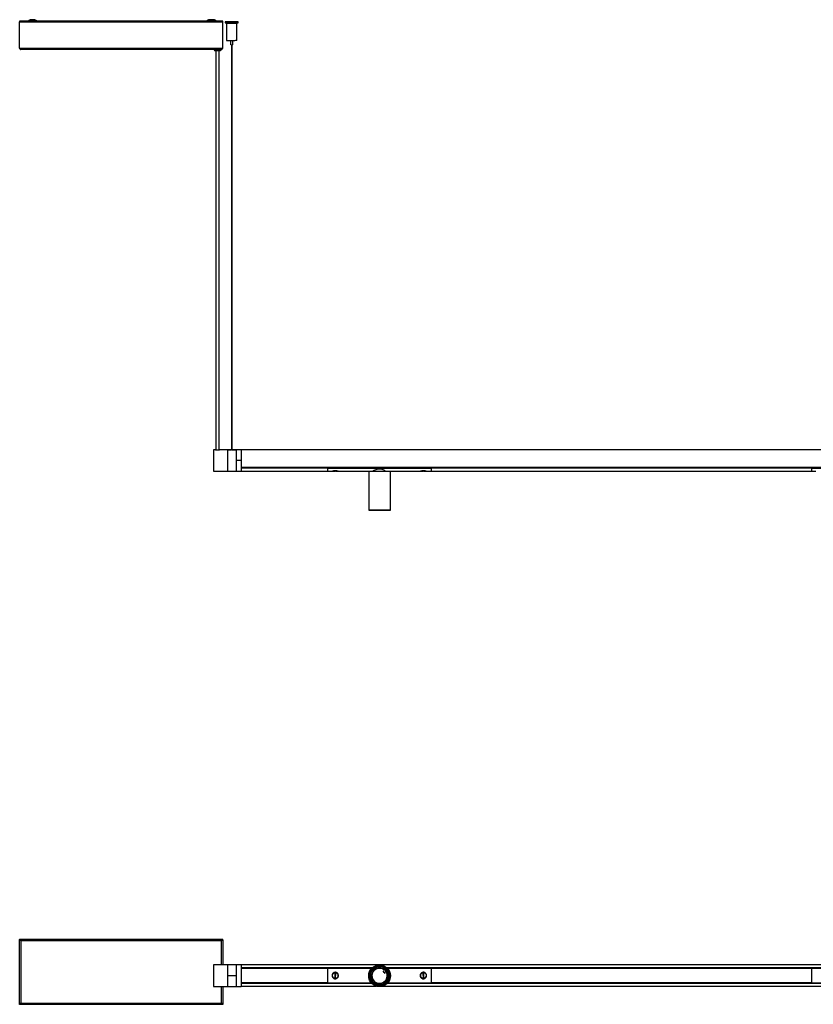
# Model space of a CAD drawing. Header units: millimetres. Extents: x 1040 to 3826, y 1201 to 2916.
# Tile 1 of 5: x 1040 to 1958, y 1201 to 2340. Entities that reach past the tile are written whole.
import ezdxf

# ---------------------------------------------------------------- set-up
doc = ezdxf.new("R2010")
doc.units = ezdxf.units.MM
doc.header["$PDSIZE"] = -1

msp = doc.modelspace()

# ---------------------------------------------------------------- linework, layer by layer
at = {"color": 7, "linetype": 'Continuous', "lineweight": 25}
for p, q in [((1040.6, 2337.8), (1039.8, 2337.8)), ((1039.8, 2337.8), (1039.8, 2337.2)), ((1039.8, 2337.8), (1039.8, 2337.8)), ((1049.4, 2337.8), (1039.8, 2337.8)), ((1049.4, 2337.8), (1039.8, 2337.8)), ((1039.8, 2337.8), (1039.8, 2337.8)), ((1039.8, 2306.6), (1039.8, 2337.2)), ((1039.8, 2337.2), (1274.8, 2337.2)), ((1039.8, 2337.2), (1274.8, 2337.2)), ((1039.8, 2337.2), (1039.8, 2337.2)), ((1040.6, 2337.2), (1039.8, 2337.2)), ((1039.8, 2337.2), (1039.8, 2337.2)), ((1040.6, 2337.8), (1040.6, 2337.2)), ((1040.6, 2337.2), (1040.6, 2337.2)), ((1042.8, 2337.2), (1042.8, 2337.6)), ((1044.8, 2337.6), (1042.8, 2337.6)), ((1044.8, 2337.6), (1049.1, 2337.6)), ((1048, 2337.3), (1048, 2337.3)), ((1256.1, 2337.8), (1060.3, 2337.8)), ((1256.1, 2337.8), (1060.3, 2337.8)), ((1060.6, 2337.6), (1108.3, 2337.6)), ((1108.3, 2337.6), (1108.3, 2337.6)), ((1108.3, 2337.6), (1108.8, 2337.6)), ((1108.8, 2337.6), (1108.8, 2337.6)), ((1128.8, 2337.6), (1108.8, 2337.6)), ((1128.8, 2337.6), (1128.8, 2337.6)), ((1128.8, 2337.6), (1129.3, 2337.6)), ((1129.3, 2337.6), (1129.3, 2337.6)), ((1129.3, 2337.6), (1255.6, 2337.6)), ((1255, 2337.5), (1255, 2337.5)), ((1255.1, 2337.5), (1255, 2337.5)), ((1274.8, 2337.8), (1267.6, 2337.8)), ((1274.8, 2337.8), (1267.6, 2337.8)), ((1268.1, 2337.6), (1269.8, 2337.6)), ((1268.6, 2337.5), (1268.6, 2337.5)), ((1271.8, 2337.6), (1269.8, 2337.6)), ((1271.8, 2337.6), (1271.8, 2337.2)), ((1274, 2337.8), (1274.8, 2337.8)), ((1274, 2337.2), (1274, 2337.8)), ((1274, 2337.2), (1274, 2337.2)), ((1274, 2337.2), (1274.8, 2337.2)), ((1274.8, 2337.2), (1274.8, 2337.8)), ((1274.8, 2337.8), (1274.8, 2337.8)), ((1274.8, 2337.8), (1274.8, 2337.8)), ((1274.8, 2306.6), (1274.8, 2337.2)), ((1274.8, 2337.2), (1274.8, 2337.2)), ((1274.8, 2337.2), (1274.8, 2337.2)), ((1277.8, 2337.3), (1277.8, 2335.8)), ((1279.3, 2335.7), (1279.3, 2315.7)), ((1281, 2335.7), (1281, 2335)), ((1284.8, 2337.3), (1284.8, 2337.3)), ((1285.8, 2337.3), (1285.8, 2337.3)), ((1289.6, 2335.7), (1289.6, 2335.7)), ((1291.3, 2315.7), (1291.3, 2335.7)), ((1292.8, 2335.8), (1292.8, 2337.3)), ((1284, 2315.6), (1284, 2310.7)), ((1286.5, 2310.7), (1286.5, 2315.6)), ((1039.8, 2306.6), (1274.8, 2306.6)), ((1273.4, 2305.2), (1041.2, 2305.2)), ((1264.8, 2305.2), (1264.8, 2305)), ((1266.8, 2304), (1266.8, 1842.3)), ((1270.8, 1842.3), (1270.8, 2304)), ((1272.8, 2305), (1272.8, 2305.2)), ((1284.8, 2310.7), (1284.8, 1842.3)), ((1285.8, 1842.3), (1285.8, 2310.7)), ((1266.6, 1842.3), (1264.3, 1842.3)), ((1264.3, 1842.3), (1264.3, 1817.3)), ((1280.2, 1842.3), (1271.1, 1842.3)), ((1281, 1842.3), (1280.2, 1842.3)), ((1280.2, 1842.3), (1280.2, 1817.3)), ((1280.2, 1842.3), (1280.2, 1817.3)), ((1280.2, 1842.3), (1280.9, 1842.3)), ((1280.2, 1842.3), (1280.2, 1842.3)), ((1280.9, 1842.3), (1280.9, 1842.3)), ((1280.9, 1842.3), (1280.9, 1842.3)), ((1288.8, 1842.3), (1281.6, 1842.3)), ((1281.6, 1842.3), (1284.8, 1842.3)), ((1281.6, 1842.3), (1281.7, 1842.3)), ((1285.8, 1842.3), (1288.8, 1842.3)), ((1288.7, 1842.3), (1288.8, 1842.3)), ((1290.2, 1842.3), (1289.4, 1842.3)), ((1289.5, 1842.3), (1289.5, 1842.3)), ((1289.5, 1842.3), (1290.2, 1842.3)), ((1289.5, 1842.3), (1289.5, 1842.3)), ((1296, 1842.3), (1290.2, 1842.3)), ((1290.2, 1842.3), (1290.2, 1817.3)), ((1290.2, 1842.3), (1290.2, 1842.3)), ((1290.2, 1842.3), (1290.2, 1829.8)), ((1296, 1842.3), (1296, 1829.8)), ((3296, 1842.1), (1296, 1842.1)), ((1296, 1829.8), (1290.2, 1829.8)), ((1290.2, 1829.8), (1290.2, 1817.3)), ((1296, 1829.8), (1296, 1817.3)), ((1264.3, 1817.3), (1280.2, 1817.3)), ((1280.2, 1817.3), (1290.2, 1817.3)), ((1290.2, 1817.3), (1296, 1817.3)), ((1296, 1821.6), (3296, 1821.6)), ((3296, 1821.6), (1296, 1821.6)), ((1296, 1821.3), (1396, 1821.3)), ((1396, 1821), (1296, 1821)), ((1296, 1817.6), (1396, 1817.6)), ((1396, 1821.6), (1396, 1821.5)), ((1396, 1820.8), (1396, 1821.5)), ((1396, 1821.5), (1516, 1821.5)), ((1396, 1821.5), (1397.5, 1821.5)), ((1396, 1820.8), (1516, 1820.8)), ((1396, 1820.8), (1396, 1817.3)), ((1396, 1817.3), (1401.3, 1817.3)), ((1397.5, 1821.6), (1397.5, 1821.5)), ((1399, 1821.6), (1399, 1821.5)), ((1401.6, 1821.6), (1401.6, 1821.5)), ((1401.8, 1817.4), (1404.5, 1817.4)), ((1405.6, 1817.7), (1404.6, 1817.7)), ((1405.5, 1817.4), (1408.3, 1817.4)), ((1407.6, 1821.6), (1407.6, 1821.5)), ((1407.6, 1821.5), (1499.5, 1821.5)), ((1408.3, 1817.4), (1408.2, 1817.4)), ((1408.7, 1817.3), (1444, 1817.3)), ((1444, 1817.3), (1443.8, 1817.1)), ((1443.8, 1817.1), (1443.8, 1772.5)), ((1468.8, 1817.1), (1443.8, 1817.1)), ((1444, 1817.3), (1468.6, 1817.3)), ((1468.8, 1817.1), (1468.6, 1817.3)), ((1468.6, 1817.3), (1503.3, 1817.3)), ((1468.8, 1772.5), (1468.8, 1817.1)), ((1499.5, 1821.6), (1499.5, 1821.5)), ((1503.6, 1821.6), (1503.6, 1821.5)), ((1503.8, 1817.4), (1506.5, 1817.4)), ((1504.5, 1821.6), (1504.6, 1821.5)), ((1507.5, 1817.7), (1506.5, 1817.7)), ((1507.5, 1817.4), (1510.2, 1817.4)), ((1509.6, 1821.6), (1509.6, 1821.5)), ((1509.6, 1821.5), (1516, 1821.5)), ((1510.7, 1817.3), (1516, 1817.3)), ((1516, 1821.6), (1516, 1821.5)), ((1516, 1820.8), (1516, 1821.5)), ((1516, 1821.3), (1956, 1821.3)), ((1956, 1821), (1516, 1821)), ((1516, 1820.8), (1516, 1817.3)), ((1516, 1817.6), (1956, 1817.6)), ((1956, 1821.6), (1956, 1821.5)), ((1956, 1820.8), (1956, 1821.5)), ((1956, 1821.5), (2076, 1821.5)), ((1956, 1821.5), (1957.5, 1821.5)), ((1956, 1820.8), (2076, 1820.8)), ((1956, 1820.8), (1956, 1817.3)), ((1956, 1817.3), (1961.3, 1817.3)), ((1957.5, 1821.6), (1957.5, 1821.5)), ((1443.8, 1772.5), (1444, 1772.3)), ((1443.8, 1772.5), (1468.8, 1772.5)), ((1468.6, 1772.3), (1444, 1772.3)), ((1468.6, 1772.3), (1468.8, 1772.5)), ((1039.8, 1276.2), (1274.8, 1276.2)), ((1039.8, 1275.9), (1039.8, 1276.2)), ((1039.8, 1275.9), (1274.8, 1275.9)), ((1039.8, 1275.9), (1039.8, 1275.1)), ((1274.8, 1275.9), (1274.8, 1276.2)), ((1274.8, 1275.1), (1274.8, 1275.9)), ((1039.8, 1201.8), (1039.8, 1275)), ((1040.3, 1275), (1039.8, 1275)), ((1273.4, 1274.5), (1041.2, 1274.5)), ((1041.2, 1274.5), (1041.2, 1202.3)), ((1273.4, 1274.5), (1273.4, 1274.5)), ((1273.4, 1246.7), (1273.4, 1274.5)), ((1274.3, 1275), (1274.8, 1275)), ((1274.8, 1275), (1274.8, 1246.7)), ((1280.2, 1246.7), (1264.3, 1246.7)), ((1264.3, 1246.7), (1264.3, 1221.7)), ((1290.2, 1246.7), (1280.2, 1246.7)), ((1280.2, 1246.7), (1280.2, 1221.7)), ((1280.2, 1246.7), (1280.2, 1233.7)), ((1290.2, 1246.7), (1290.2, 1233.7)), ((1296, 1246.7), (1290.2, 1246.7)), ((1290.2, 1246.7), (1290.2, 1221.7)), ((1296, 1246.7), (1296, 1221.7)), ((2013.5, 1246.5), (1296, 1246.5)), ((1296, 1243.3), (1448, 1243.3)), ((1296, 1243.2), (1447.8, 1243.2)), ((1447.9, 1243.2), (1296, 1243.2)), ((1447.6, 1243), (1296, 1243)), ((1296, 1242.8), (1396, 1242.8)), ((1396, 1242.6), (1296, 1242.6)), ((1396, 1242.8), (1447.5, 1242.8)), ((1396, 1242.8), (1396, 1225.6)), ((1464.5, 1243.3), (2007.5, 1243.3)), ((1464.7, 1243.2), (2007.3, 1243.2)), ((2007.3, 1243.2), (1464.7, 1243.2)), ((2007.1, 1243), (1464.9, 1243)), ((1465.1, 1242.8), (1516, 1242.8)), ((1516, 1242.8), (1956, 1242.8)), ((1516, 1242.8), (1516, 1225.6)), ((1956, 1242.6), (1516, 1242.6)), ((1956, 1242.8), (2007, 1242.8)), ((1956, 1242.8), (1956, 1225.6)), ((1290.2, 1233.7), (1280.2, 1233.7)), ((1280.2, 1233.7), (1280.2, 1221.7)), ((1290.2, 1233.7), (1290.2, 1232.3)), ((1402.8, 1231.6), (1402.7, 1231.4)), ((1402.8, 1237.1), (1402.9, 1236.9)), ((1404.6, 1236.7), (1404.5, 1231.7)), ((1404.5, 1231.7), (1405.5, 1231.7)), ((1405.6, 1236.7), (1404.6, 1236.7)), ((1405.5, 1231.7), (1405.6, 1236.7)), ((1407.1, 1231.5), (1407.3, 1231.3)), ((1407.4, 1237), (1407.3, 1236.8)), ((1504.8, 1236.8), (1504.7, 1237)), ((1504.8, 1231.3), (1504.9, 1231.5)), ((1506.5, 1236.7), (1506.6, 1231.7)), ((1507.5, 1236.7), (1506.5, 1236.7)), ((1506.6, 1231.7), (1507.6, 1231.7)), ((1507.6, 1231.7), (1507.5, 1236.7)), ((1509.1, 1236.9), (1509.3, 1237.1)), ((1509.4, 1231.4), (1509.3, 1231.6)), ((1264.3, 1221.7), (1280.2, 1221.7)), ((1273.4, 1202.3), (1273.4, 1221.7)), ((1274.8, 1221.7), (1274.8, 1201.8)), ((1280.2, 1221.7), (1290.2, 1221.7)), ((1290.2, 1221.7), (1296, 1221.7)), ((1296, 1225.8), (1396, 1225.8)), ((1396, 1225.7), (1296, 1225.7)), ((1296, 1225.5), (1447.1, 1225.5)), ((1447.3, 1225.3), (1296, 1225.3)), ((1296, 1225.2), (1447.3, 1225.2)), ((1447.4, 1225.1), (1296, 1225.1)), ((1296, 1222), (1452.7, 1222)), ((1396, 1225.6), (1447, 1225.6)), ((1459.9, 1222), (2013.5, 1222)), ((2007.5, 1225.1), (1465.1, 1225.1)), ((2007.3, 1225.3), (1465.3, 1225.3)), ((1465.3, 1225.2), (2007.3, 1225.2)), ((1465.5, 1225.5), (2007.1, 1225.5)), ((1465.6, 1225.6), (1516, 1225.6)), ((1516, 1225.8), (1956, 1225.8)), ((1956, 1225.7), (1516, 1225.7)), ((1956, 1225.6), (2007, 1225.6)), ((1040.3, 1201.8), (1039.8, 1201.8)), ((1039.8, 1200.9), (1039.8, 1201.7)), ((1274.8, 1200.9), (1039.8, 1200.9)), ((1041.2, 1202.3), (1273.4, 1202.3)), ((1274.3, 1201.8), (1274.8, 1201.8)), ((1274.8, 1201.7), (1274.8, 1200.9))]:
    msp.add_line(p, q, dxfattribs=at)
at = {"color": 7, "linetype": 'Continuous'}
msp.add_line((1460, 1239.6), (1462.6, 1236.5), dxfattribs=at)
at = {"color": 7, "linetype": 'Continuous', "lineweight": 25, "flags": 128}
for points in [[(1048, 2337.3), (1048.2, 2337.3), (1048.4, 2337.3)], [(1060.3, 2337.8), (1060.3, 2337.8), (1060.2, 2337.8), (1059.6, 2337.8), (1058.7, 2337.7), (1057.6, 2337.7), (1056.3, 2337.7), (1054.8, 2337.7), (1053.4, 2337.7), (1052.1, 2337.7), (1050.9, 2337.7), (1050.1, 2337.8), (1049.5, 2337.8), (1049.3, 2337.8), (1049.3, 2337.8)], [(1052.1, 2339.3), (1052.3, 2339.4), (1052.8, 2339.4), (1053.6, 2339.4), (1054.6, 2339.4), (1055.6, 2339.4), (1056.5, 2339.4), (1057.2, 2339.4), (1057.5, 2339.3), (1057.5, 2339.3), (1057.2, 2339.3), (1056.5, 2339.3), (1055.6, 2339.3), (1054.6, 2339.3), (1053.6, 2339.3), (1052.8, 2339.3), (1052.3, 2339.3), (1052.1, 2339.3)], [(1068.4, 2337.5), (1068.6, 2337.5), (1069, 2337.5), (1069.7, 2337.5), (1070.5, 2337.5), (1071.3, 2337.5), (1072, 2337.5), (1072.5, 2337.5), (1072.7, 2337.5), (1072.5, 2337.5), (1072, 2337.5), (1071.3, 2337.5), (1070.5, 2337.5), (1069.7, 2337.5), (1069, 2337.5), (1068.6, 2337.5), (1068.4, 2337.5)], [(1088.4, 2337.5), (1088.6, 2337.5), (1089, 2337.5), (1089.7, 2337.5), (1090.5, 2337.5), (1091.3, 2337.5), (1092, 2337.5), (1092.5, 2337.5), (1092.7, 2337.5), (1092.5, 2337.4), (1092, 2337.4), (1091.3, 2337.4), (1090.5, 2337.4), (1089.7, 2337.4), (1089, 2337.4), (1088.6, 2337.4), (1088.4, 2337.5)], [(1256.9, 2338), (1256.5, 2338), (1256.3, 2338)], [(1267.3, 2337.6), (1267.3, 2337.6), (1267.2, 2337.5), (1266.6, 2337.5), (1265.7, 2337.5), (1264.6, 2337.5), (1263.3, 2337.5), (1261.8, 2337.5), (1260.4, 2337.5), (1259.1, 2337.5), (1257.9, 2337.5), (1257.1, 2337.5), (1256.5, 2337.5), (1256.3, 2337.6)], [(1259.1, 2339.6), (1259.3, 2339.6), (1259.8, 2339.6), (1260.6, 2339.6), (1261.6, 2339.6), (1262.6, 2339.6), (1263.5, 2339.6), (1264.2, 2339.6), (1264.5, 2339.6), (1264.5, 2339.6), (1264.2, 2339.6), (1263.5, 2339.5), (1262.6, 2339.5), (1261.6, 2339.5), (1260.6, 2339.5), (1259.8, 2339.5), (1259.3, 2339.6), (1259.1, 2339.6)], [(1259.1, 2339.1), (1259.3, 2339.1), (1259.8, 2339.1), (1260.6, 2339.1), (1261.6, 2339.1), (1262.6, 2339.1), (1263.5, 2339.1), (1264.2, 2339.1), (1264.5, 2339.1), (1264.5, 2339.1), (1264.2, 2339.1), (1263.5, 2339.1), (1262.6, 2339.1), (1261.6, 2339.1), (1260.6, 2339.1), (1259.8, 2339.1), (1259.3, 2339.1), (1259.1, 2339.1)], [(1267.3, 2338), (1267.3, 2338), (1267.2, 2338), (1266.8, 2338)], [(1285.3, 2337.2), (1283.7, 2337.2), (1282.2, 2337.2), (1280.8, 2337.2), (1279.6, 2337.3), (1278.7, 2337.3), (1278.1, 2337.3), (1277.8, 2337.3), (1277.9, 2337.3), (1278.3, 2337.3), (1279.1, 2337.3), (1280.1, 2337.3), (1281.4, 2337.4), (1282.9, 2337.4), (1284.5, 2337.4), (1286.1, 2337.4), (1287.7, 2337.4), (1289.2, 2337.4), (1290.4, 2337.3), (1291.5, 2337.3), (1292.3, 2337.3), (1292.7, 2337.3), (1292.8, 2337.3), (1292.5, 2337.3), (1291.9, 2337.3), (1291, 2337.3), (1289.8, 2337.2), (1288.5, 2337.2), (1286.9, 2337.2), (1285.3, 2337.2)], [(1281, 2335.7), (1280.1, 2335.7), (1279.5, 2335.7), (1279.3, 2335.7), (1279.5, 2335.7), (1280, 2335.7), (1280.8, 2335.7), (1282, 2335.7), (1283.3, 2335.6), (1284.8, 2335.6), (1286.3, 2335.6)], [(1281, 2335.7), (1280.9, 2335.7), (1280.8, 2335.7), (1280.9, 2335.7)], [(1285.3, 2337.3), (1284.3, 2337.3), (1283.5, 2337.3), (1283, 2337.3), (1282.8, 2337.3), (1283, 2337.3), (1283.5, 2337.3), (1284.3, 2337.3), (1285.3, 2337.3), (1286.3, 2337.3), (1287.1, 2337.3), (1287.6, 2337.3), (1287.8, 2337.3), (1287.6, 2337.3), (1287.1, 2337.3), (1286.3, 2337.3), (1285.3, 2337.3)], [(1285.7, 2337.3), (1285.8, 2337.3), (1285.8, 2337.3), (1285.7, 2337.3), (1285.6, 2337.3), (1285.4, 2337.3), (1285.2, 2337.3), (1285.1, 2337.3), (1284.9, 2337.3), (1284.8, 2337.3), (1284.8, 2337.3), (1284.9, 2337.3), (1285, 2337.3), (1285.2, 2337.3), (1285.4, 2337.3), (1285.5, 2337.3), (1285.7, 2337.3)], [(1286.3, 2335.6), (1287.7, 2335.6), (1289, 2335.7), (1290.1, 2335.7), (1290.8, 2335.7), (1291.2, 2335.7), (1291.3, 2335.7), (1290.9, 2335.7), (1290.2, 2335.7), (1289.6, 2335.7)], [(1402.9, 1821.6), (1402.9, 1821.6), (1402.9, 1821.5)], [(1405.5, 1817.7), (1405.5, 1817.6), (1405.5, 1817.5), (1405.5, 1817.4), (1405.5, 1817.4), (1405.6, 1817.4), (1405.6, 1817.5), (1405.6, 1817.6), (1405.6, 1817.7)], [(1407.3, 1821.6), (1407.3, 1821.6), (1407.3, 1821.5)], [(1504.8, 1821.5), (1504.8, 1821.6), (1504.8, 1821.6)], [(1506.5, 1817.7), (1506.5, 1817.6), (1506.5, 1817.5), (1506.5, 1817.4), (1506.5, 1817.4), (1506.6, 1817.4), (1506.6, 1817.5), (1506.6, 1817.6), (1506.6, 1817.7)], [(1509.2, 1821.5), (1509.2, 1821.6), (1509.2, 1821.6)]]:
    msp.add_lwpolyline(points, dxfattribs=at)
at = {"color": 7, "linetype": 'Continuous', "lineweight": 25}
for radius in [12.5, 12.3, 11.3, 11.1, 10.4, 9]:
    msp.add_circle((1456.3, 1233.9), radius, dxfattribs=at)
for centre, radius, start, end in [((1054.8, 2605.5), 268.3, 268.5608, 271.4637), ((1054.8, 2331.3), 8.5, 108.7903, 130.3649), ((1054.8, 2331.3), 8.5, 49.6351, 71.2097), ((1059.9, 2302.4), 34.9, 87.2285, 90.4748), ((1256.3, 2312.6), 24.9, 89.9473, 92.9078), ((1256.2, 2360.6), 23.1, 267.118, 269.844), ((1261.8, 2331.5), 8.5, 108.7903, 130.3649), ((1261.8, 2331.1), 8.5, 108.7903, 130.3649), ((1261.8, 2331.5), 8.5, 49.6351, 71.2097), ((1261.8, 2331.1), 8.5, 49.6351, 71.2097), ((1267.3, 2312.2), 25.4, 87.1008, 90.0128), ((1267.7, 2352.3), 14.8, 269.4245, 273.6364), ((1283.2, 2525.3), 189.6, 268.3581, 270.6285), ((1287.4, 2524), 188.2, 269.3688, 271.648), ((1284.6, 2549.4), 233.8, 268.7127, 270.4309), ((1287.5, 2438.4), 122.7, 269.437, 271.7664), ((1268.8, 2472.2), 167.2, 268.6295, 271.3705), ((1285.3, 2360.1), 49.4, 268.5506, 271.4494), ((1268.8, 1852.6), 10.5, 257.7632, 282.3211), ((1404.1, 1817.6), 0.493, 331.9229, 2.3786), ((1508, 1817.6), 0.493, 177.6214, 208.0771), ((1456.3, 1233.9), 11.2, 129.6516, 228.4089), ((1456.3, 1233.9), 8.8, 32.2508, 212.2508), ((1449.8, 1242.3), 0.625, 104.1939, 151.2566), ((1450.2, 1242.4), 0.888, 147.5268, 167.6191), ((1452.7, 1243.9), 0.6, 85.0762, 134.2428), ((1452.5, 1243.6), 0.888, 69.8252, 89.8579), ((1456.3, 1233.9), 11.2, 9.4261, 108.5439), ((1402.4, 1236.7), 0.2, 316.3877, 358.6796), ((1402.3, 1231.8), 0.2, 358.6796, 19.8174), ((1407.7, 1231.7), 0.2, 136.3877, 178.6796), ((1407.8, 1236.6), 0.2, 178.6796, 220.9716), ((1456.3, 1233.9), 8.8, 212.2508, 32.2508), ((1456.3, 1233.9), 11.2, 249.4454, 348.4862), ((1466.7, 1235.3), 0.625, 344.1939, 31.2566), ((1466.6, 1235), 0.888, 27.5268, 47.6191), ((1466.7, 1232), 0.6, 325.0762, 14.2428), ((1466.6, 1232.4), 0.888, 309.8252, 329.8579), ((1504.3, 1236.6), 0.2, 319.0284, 1.3204), ((1504.4, 1231.7), 0.2, 1.3204, 43.6123), ((1509.7, 1236.7), 0.2, 181.3204, 202.4581), ((1509.8, 1231.8), 0.2, 139.0284, 181.3204), ((1449.8, 1225.8), 0.888, 189.8252, 209.8579), ((1449.5, 1225.9), 0.6, 205.0762, 254.2428), ((1452.3, 1224.2), 0.625, 224.1939, 271.2566), ((1452.1, 1224.4), 0.888, 267.5268, 287.6191)]:
    msp.add_arc(centre, radius, start, end, dxfattribs=at)
for points, knots in [([(1049.3, 2337.8), (1049.3, 2337.7), (1049.1, 2337.6), (1048.8, 2337.5), (1048.6, 2337.4), (1048.5, 2337.3), (1048.4, 2337.3)], [0, 0, 0, 0, 0.202818, 0.570148, 0.857277, 1, 1, 1, 1]), ([(1061.2, 2337.3), (1061.2, 2337.4), (1061, 2337.4), (1060.6, 2337.5), (1060.4, 2337.8), (1060.3, 2337.8)], [0, 0, 0, 0, 0.165386, 0.727813, 1, 1, 1, 1]), ([(1256.3, 2338), (1256.3, 2338), (1256.2, 2337.9), (1255.9, 2337.7), (1255.6, 2337.6), (1255.5, 2337.6), (1255.4, 2337.6), (1255.4, 2337.6)], [0, 0, 0, 0, 0.073744, 0.466679, 0.783261, 0.99868, 1, 1, 1, 1]), ([(1256.3, 2337.6), (1256.3, 2337.5), (1256.1, 2337.4), (1255.9, 2337.2), (1255.7, 2337.2), (1255.6, 2337.2)], [0, 0, 0, 0, 0.268788, 0.755598, 1, 1, 1, 1]), ([(1268.2, 2337.6), (1268.2, 2337.6), (1268, 2337.6), (1267.6, 2337.8), (1267.4, 2338), (1267.3, 2338)], [0, 0, 0, 0, 0.160799, 0.711186, 1, 1, 1, 1]), ([(1268, 2337.2), (1267.9, 2337.2), (1267.6, 2337.3), (1267.4, 2337.5), (1267.3, 2337.6)], [0, 0, 0, 0, 0.662326, 1, 1, 1, 1]), ([(1288, 2335.7), (1287.6, 2335.7), (1286.7, 2335.7), (1285.1, 2335.7), (1283.5, 2335.7), (1282.1, 2335.7), (1281.2, 2335.7), (1281, 2335.7), (1280.9, 2335.7)], [0, 0, 0, 0, 0.143462, 0.320208, 0.496409, 0.6696, 0.840454, 1, 1, 1, 1]), ([(1290.2, 2335.7), (1290.2, 2335.7), (1290.1, 2335.7), (1290, 2335.7), (1289.6, 2335.7), (1289.2, 2335.7), (1288.7, 2335.7), (1288.3, 2335.7), (1288.1, 2335.7), (1288, 2335.7)], [0, 0, 0, 0, 0.063209, 0.189745, 0.401364, 0.612982, 0.804177, 0.901799, 1, 1, 1, 1]), ([(1289.6, 2335.7), (1289.8, 2335.7), (1290.3, 2335.7), (1290.3, 2335.7), (1290.2, 2335.7), (1290.2, 2335.7)], [0, 0, 0, 0, 0.456451, 0.912845, 1, 1, 1, 1]), ([(1039.8, 2306.6), (1040, 2306.4), (1040.2, 2306), (1040.5, 2305.5), (1040.9, 2305.2), (1041.1, 2305.2), (1041.2, 2305.2)], [0, 0, 0, 0, 0.254679, 0.509571, 0.764463, 1, 1, 1, 1]), ([(1264.9, 2305), (1264.8, 2305), (1264.8, 2304.8), (1264.9, 2304.5), (1265.1, 2304.3), (1265.3, 2304.2), (1265.4, 2304.1), (1265.6, 2304), (1265.7, 2304), (1265.7, 2304), (1265.8, 2304), (1265.9, 2304), (1266, 2304), (1266.5, 2304), (1267.1, 2304), (1267.6, 2304), (1267.7, 2304)], [0, 0, 0, 0, 0.029982, 0.100221, 0.156727, 0.204426, 0.244404, 0.276048, 0.296934, 0.31257, 0.332576, 0.372043, 0.513536, 0.707305, 0.911413, 1, 1, 1, 1]), ([(1267.7, 2304), (1267.9, 2304), (1268.3, 2304), (1269.2, 2304), (1270.1, 2304), (1271, 2304), (1271.6, 2304), (1271.8, 2304), (1271.9, 2304), (1272, 2304), (1272.2, 2304), (1272.4, 2304.1), (1272.6, 2304.3), (1272.8, 2304.6), (1272.8, 2304.9), (1272.8, 2305)], [0, 0, 0, 0, 0.076431, 0.212263, 0.34807, 0.483971, 0.620236, 0.758447, 0.791286, 0.805869, 0.823351, 0.857061, 0.903336, 0.951133, 1, 1, 1, 1]), ([(1281.6, 1842.3), (1281.5, 1842.3), (1281.3, 1842.3), (1281.1, 1842.3), (1280.9, 1842.3), (1280.9, 1842.3), (1280.9, 1842.3), (1280.9, 1842.3)], [0, 0, 0, 0, 0.3415483, 0.5874747, 0.7629782, 0.9002508, 1, 1, 1, 1]), ([(1280.9, 1842.3), (1280.9, 1842.3), (1280.9, 1842.3), (1281, 1842.3), (1281.1, 1842.3), (1281.3, 1842.3), (1281.5, 1842.3), (1281.6, 1842.3)], [0, 0, 0, 0, 0.13618, 0.271611, 0.469173, 0.748087, 1, 1, 1, 1]), ([(1289.5, 1842.3), (1289.5, 1842.3), (1289.5, 1842.3), (1289.4, 1842.3), (1289.3, 1842.3), (1289, 1842.3), (1288.9, 1842.3), (1288.8, 1842.3)], [0, 0, 0, 0, 0.13618, 0.271611, 0.469173, 0.748087, 1, 1, 1, 1]), ([(1288.8, 1842.3), (1288.9, 1842.3), (1289.1, 1842.3), (1289.3, 1842.3), (1289.4, 1842.3), (1289.5, 1842.3), (1289.5, 1842.3), (1289.5, 1842.3)], [0, 0, 0, 0, 0.341548, 0.587475, 0.762978, 0.900251, 1, 1, 1, 1]), ([(1401.3, 1817.3), (1401.3, 1817.3), (1401.4, 1817.4), (1402, 1817.5), (1402.9, 1817.7), (1404.1, 1817.9), (1405.4, 1817.9), (1406.6, 1817.8), (1407.6, 1817.6), (1408.4, 1817.4), (1408.8, 1817.3), (1408.7, 1817.3), (1408.7, 1817.3)], [0, 0, 0, 0, 0.104171, 0.20824, 0.315012, 0.424139, 0.530179, 0.632423, 0.736104, 0.844106, 0.952783, 1, 1, 1, 1]), ([(1408.2, 1817.4), (1408.2, 1817.4), (1408.1, 1817.5), (1407.9, 1817.5), (1407.5, 1817.6), (1407, 1817.7), (1406, 1817.8), (1404.9, 1817.9), (1403.9, 1817.8), (1402.9, 1817.7), (1402.2, 1817.5), (1401.8, 1817.4), (1401.8, 1817.4), (1401.8, 1817.4)], [0, 0, 0, 0, 0.000891, 0.120402, 0.121161, 0.238401, 0.351789, 0.465702, 0.58346, 0.702378, 0.818695, 0.933862, 1, 1, 1, 1]), ([(1448, 1817.3), (1448.1, 1817.3), (1448.1, 1817.4), (1448.8, 1817.8), (1450.2, 1818.6), (1452.1, 1819.5), (1454.5, 1820.2), (1456.8, 1820.3), (1459.2, 1819.8), (1461.3, 1818.9), (1463.1, 1817.9), (1463.9, 1817.4), (1464, 1817.3), (1464, 1817.3)], [0, 0, 0, 0, 0.053817, 0.141906, 0.236616, 0.345785, 0.439986, 0.534823, 0.616172, 0.725638, 0.836474, 0.950451, 1, 1, 1, 1]), ([(1503.3, 1817.3), (1503.3, 1817.3), (1503.4, 1817.4), (1504, 1817.5), (1504.9, 1817.7), (1506.1, 1817.9), (1507.4, 1817.9), (1508.6, 1817.8), (1509.6, 1817.6), (1510.4, 1817.4), (1510.8, 1817.3), (1510.7, 1817.3), (1510.7, 1817.3)], [0, 0, 0, 0, 0.104171, 0.20824, 0.315012, 0.424139, 0.530179, 0.632423, 0.736104, 0.844106, 0.952783, 1, 1, 1, 1]), ([(1510.2, 1817.4), (1510.2, 1817.4), (1510.3, 1817.4), (1510, 1817.5), (1509.4, 1817.6), (1508.5, 1817.8), (1507.4, 1817.9), (1506.3, 1817.9), (1505.3, 1817.7), (1504.5, 1817.6), (1503.9, 1817.5), (1503.8, 1817.4), (1503.8, 1817.4), (1503.8, 1817.4)], [0, 0, 0, 0, 0.044773, 0.139512, 0.248015, 0.352739, 0.455328, 0.560236, 0.668186, 0.775396, 0.880029, 0.984579, 1, 1, 1, 1]), ([(1509.4, 1821.5), (1509.4, 1821.5), (1509.4, 1821.6), (1509.4, 1821.6), (1509.4, 1821.6)], [0, 0, 0, 0, 0.240123, 1, 1, 1, 1]), ([(1039.8, 1275.9), (1040, 1275.9), (1040.2, 1275.9), (1040.5, 1275.5), (1040.9, 1275.1), (1041.1, 1274.7), (1041.2, 1274.5)], [0, 0, 0, 0, 0.254679, 0.509571, 0.764463, 1, 1, 1, 1]), ([(1039.8, 1275.1), (1040, 1275.1), (1040.4, 1275.1), (1040.8, 1274.8), (1041.1, 1274.6), (1041.2, 1274.5)], [0, 0, 0, 0, 0.361368, 0.747988, 1, 1, 1, 1]), ([(1041.2, 1274.5), (1041.2, 1274.6), (1041, 1274.7), (1040.8, 1274.7), (1040.8, 1274.8), (1040.8, 1274.8)], [0, 0, 0, 0, 0.4392424, 0.8784848, 1, 1, 1, 1]), ([(1273.9, 1274.8), (1273.9, 1274.8), (1273.8, 1274.8), (1273.7, 1274.7), (1273.5, 1274.6), (1273.4, 1274.5)], [0, 0, 0, 0, 0.156376, 0.578188, 1, 1, 1, 1]), ([(1401.3, 1234.2), (1401.3, 1234.6), (1401.4, 1235.4), (1402, 1236.5), (1402.9, 1237.4), (1404.1, 1237.9), (1405.4, 1238), (1406.6, 1237.7), (1407.6, 1237), (1408.4, 1236), (1408.8, 1234.8), (1408.8, 1233.5), (1408.4, 1232.4), (1407.6, 1231.4), (1406.5, 1230.7), (1405.3, 1230.4), (1404, 1230.5), (1402.9, 1231), (1402, 1231.9), (1401.4, 1233), (1401.3, 1233.8), (1401.3, 1234.2)], [0, 0, 0, 0, 0.052086, 0.10412, 0.157506, 0.212069, 0.265089, 0.316211, 0.368051, 0.422052, 0.476391, 0.528775, 0.579993, 0.632411, 0.686722, 0.740751, 0.792531, 0.84369, 0.896722, 0.951278, 1, 1, 1, 1]), ([(1408.5, 1234.1), (1408.5, 1234.1), (1408.5, 1233.6), (1408.3, 1232.8), (1407.7, 1231.9), (1406.7, 1231.1), (1405.6, 1230.7), (1404.5, 1230.7), (1403.4, 1231.1), (1402.5, 1231.8), (1401.8, 1232.8), (1401.5, 1233.8), (1401.6, 1234.9), (1402, 1236), (1402.8, 1236.9), (1403.8, 1237.5), (1404.9, 1237.7), (1406.1, 1237.6), (1407.1, 1237), (1407.9, 1236.2), (1408.4, 1235.2), (1408.5, 1234.5), (1408.5, 1234.1)], [0, 0, 0, 0, 0.007654, 0.059574, 0.111683, 0.165336, 0.219645, 0.27256, 0.324209, 0.376677, 0.43076, 0.477829, 0.529867, 0.581862, 0.634577, 0.68876, 0.742656, 0.794829, 0.846581, 0.899809, 0.954157, 1, 1, 1, 1]), ([(1408.3, 1234.1), (1408.3, 1234.4), (1408.2, 1235.1), (1407.9, 1235.8), (1407.5, 1236.4), (1407, 1236.9), (1406, 1237.4), (1404.9, 1237.6), (1403.9, 1237.4), (1402.9, 1236.8), (1402.2, 1235.9), (1401.8, 1234.9), (1401.8, 1233.8), (1402, 1232.8), (1402.6, 1231.9), (1403.5, 1231.2), (1404.5, 1230.9), (1405.6, 1230.9), (1406.7, 1231.3), (1407.5, 1232), (1408.1, 1232.9), (1408.3, 1233.7), (1408.3, 1234.1), (1408.3, 1234.1)], [0, 0, 0, 0, 0.046174, 0.100454, 0.100798, 0.154046, 0.205545, 0.257283, 0.310767, 0.364777, 0.417606, 0.469913, 0.52234, 0.569714, 0.623971, 0.676338, 0.727638, 0.780097, 0.834077, 0.887687, 0.940009, 0.992289, 1, 1, 1, 1]), ([(1407.3, 1231.3), (1407.3, 1231.4), (1407.4, 1231.5), (1407.4, 1231.6), (1407.5, 1231.6), (1407.5, 1231.7), (1407.5, 1231.7), (1407.5, 1231.7), (1407.5, 1231.7), (1407.5, 1231.7)], [0, 0, 0, 0, 0.300036, 0.629723, 0.803723, 0.884316, 0.923487, 0.983406, 1, 1, 1, 1]), ([(1503.3, 1234.2), (1503.3, 1234.6), (1503.4, 1235.4), (1504, 1236.5), (1504.9, 1237.4), (1506.1, 1237.9), (1507.4, 1238), (1508.6, 1237.7), (1509.6, 1237), (1510.4, 1236), (1510.8, 1234.8), (1510.8, 1233.5), (1510.4, 1232.4), (1509.6, 1231.4), (1508.5, 1230.7), (1507.3, 1230.4), (1506, 1230.5), (1504.9, 1231), (1504, 1231.9), (1503.4, 1233), (1503.3, 1233.8), (1503.3, 1234.2)], [0, 0, 0, 0, 0.052086, 0.10412, 0.157506, 0.212069, 0.265089, 0.316211, 0.368051, 0.422052, 0.476391, 0.528775, 0.579993, 0.632411, 0.686722, 0.740751, 0.792531, 0.84369, 0.896722, 0.951278, 1, 1, 1, 1]), ([(1503.6, 1234.1), (1503.6, 1234.2), (1503.6, 1234.6), (1503.7, 1235.4), (1504.3, 1236.4), (1505.2, 1237.2), (1506.3, 1237.6), (1507.4, 1237.7), (1508.6, 1237.4), (1509.5, 1236.7), (1510.2, 1235.8), (1510.5, 1234.7), (1510.5, 1233.6), (1510.1, 1232.5), (1509.4, 1231.6), (1508.4, 1231), (1507.3, 1230.7), (1506.1, 1230.8), (1505.1, 1231.3), (1504.2, 1232.1), (1503.7, 1233.1), (1503.6, 1233.8), (1503.6, 1234.1)], [0, 0, 0, 0, 0.007654, 0.059574, 0.111683, 0.165336, 0.219645, 0.27256, 0.324209, 0.376677, 0.43076, 0.477829, 0.529867, 0.581862, 0.634577, 0.68876, 0.742656, 0.794829, 0.846581, 0.899809, 0.954157, 1, 1, 1, 1]), ([(1503.8, 1234.1), (1503.8, 1233.8), (1503.9, 1233.1), (1504.2, 1232.5), (1504.7, 1231.9), (1505.2, 1231.4), (1506.2, 1231), (1507.3, 1230.8), (1508.4, 1231.1), (1509.3, 1231.7), (1510, 1232.6), (1510.3, 1233.7), (1510.3, 1234.7), (1510, 1235.7), (1509.4, 1236.6), (1508.5, 1237.2), (1507.4, 1237.5), (1506.3, 1237.5), (1505.3, 1237.1), (1504.5, 1236.3), (1503.9, 1235.4), (1503.8, 1234.6), (1503.8, 1234.2), (1503.8, 1234.1)], [0, 0, 0, 0, 0.046174, 0.100454, 0.100798, 0.154046, 0.205545, 0.257283, 0.310767, 0.364777, 0.417606, 0.469913, 0.52234, 0.569714, 0.623971, 0.676338, 0.727638, 0.780097, 0.834077, 0.887687, 0.940009, 0.992289, 1, 1, 1, 1]), ([(1041.2, 1202.3), (1041.1, 1202.1), (1040.9, 1201.8), (1040.5, 1201.3), (1040.2, 1201), (1039.9, 1201), (1039.8, 1200.9)], [0, 0, 0, 0, 0.254681, 0.509573, 0.764466, 1, 1, 1, 1]), ([(1041.2, 1202.3), (1041.1, 1202.2), (1040.7, 1202), (1040.3, 1201.8), (1040, 1201.7), (1039.8, 1201.7)], [0, 0, 0, 0, 0.361368, 0.747988, 1, 1, 1, 1]), ([(1040.7, 1202), (1040.8, 1202), (1040.8, 1202.1), (1041, 1202.2), (1041.2, 1202.3), (1041.2, 1202.3)], [0, 0, 0, 0, 0.233607, 0.616804, 1, 1, 1, 1]), ([(1273.4, 1202.3), (1273.5, 1202.3), (1273.7, 1202.2), (1273.8, 1202.1), (1273.9, 1202), (1273.9, 1202)], [0, 0, 0, 0, 0.412409, 0.824818, 1, 1, 1, 1])]:
    msp.add_open_spline(points, degree=3, knots=knots, dxfattribs=at)
for points in [[(1041.2, 2305.2), (1041.1, 2305.2), (1040.7, 2305.2), (1040.2, 2305.6), (1039.9, 2306), (1039.9, 2306.4), (1039.8, 2306.6)], [(1273.4, 2305.2), (1273.6, 2305.2), (1273.8, 2305.2), (1274.1, 2305.6), (1274.5, 2306), (1274.7, 2306.4), (1274.8, 2306.6)], [(1273.4, 1274.5), (1273.6, 1274.7), (1273.8, 1275.1), (1274.1, 1275.5), (1274.5, 1275.9), (1274.7, 1275.9), (1274.8, 1275.9)], [(1041.2, 1274.5), (1041.1, 1274.6), (1040.7, 1274.6), (1040.2, 1274.8), (1039.9, 1274.9), (1039.9, 1275), (1039.8, 1275)], [(1273.4, 1274.5), (1273.6, 1274.6), (1273.8, 1274.8), (1274.1, 1275), (1274.5, 1275.1), (1274.7, 1275.1), (1274.8, 1275.1)], [(1274.8, 1275), (1274.8, 1275), (1274.8, 1274.9), (1274.4, 1274.8), (1274, 1274.6), (1273.6, 1274.6), (1273.4, 1274.5)], [(1039.8, 1201.8), (1039.9, 1201.9), (1039.9, 1202), (1040.2, 1202.1), (1040.7, 1202.2), (1041.1, 1202.3), (1041.2, 1202.3)], [(1273.4, 1202.3), (1273.6, 1202.3), (1274, 1202.2), (1274.4, 1202.1), (1274.8, 1202), (1274.8, 1201.9), (1274.8, 1201.8)], [(1274.8, 1200.9), (1274.7, 1201), (1274.5, 1201), (1274.1, 1201.3), (1273.8, 1201.8), (1273.6, 1202.1), (1273.4, 1202.3)], [(1274.8, 1201.7), (1274.7, 1201.7), (1274.5, 1201.8), (1274.1, 1201.9), (1273.8, 1202.1), (1273.6, 1202.3), (1273.4, 1202.3)]]:
    msp.add_open_spline(points, degree=3, dxfattribs=at)
at = {"color": 7, "linetype": 'Continuous'}
msp.add_point((1461.3, 1238.1), dxfattribs=at)

doc.saveas('drawing.dxf')
